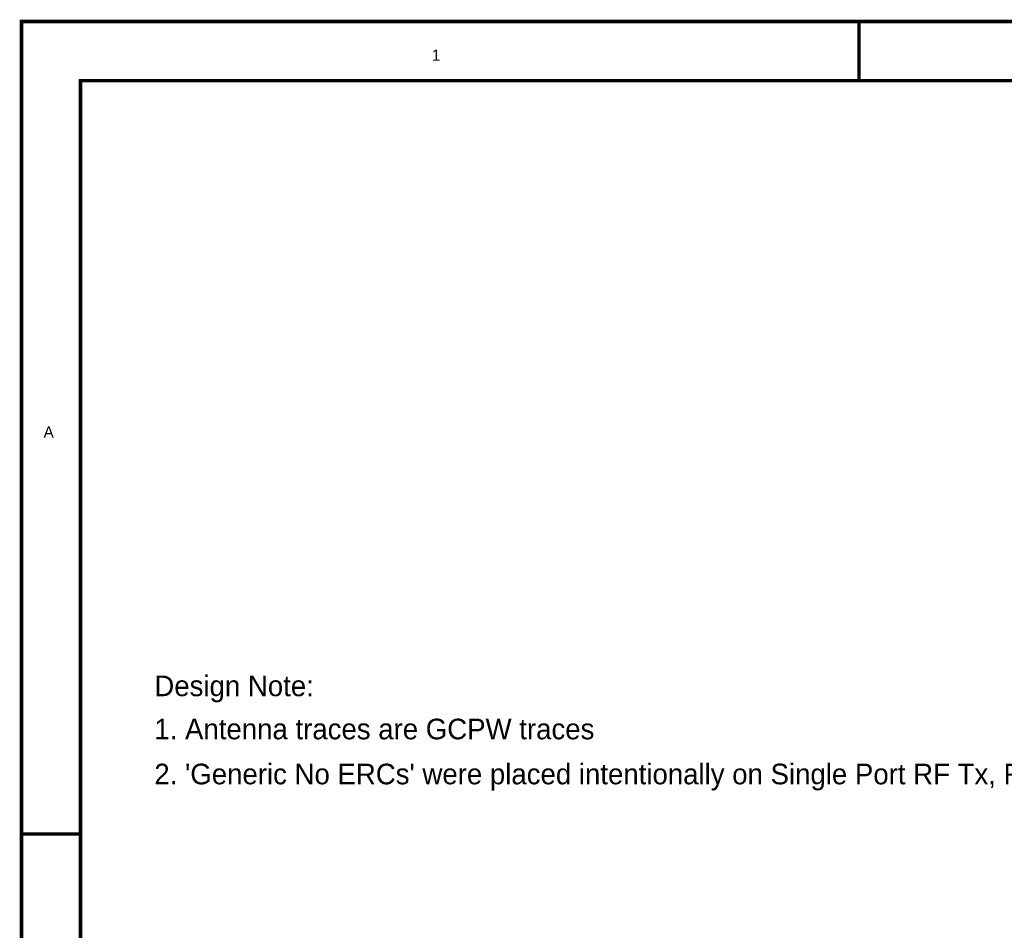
# Model space of a CAD drawing. Header units: inches. Extents: x 0 to 17, y 0 to 11.
# Tile 42 of 256: x 0 to 3.3, y 7.9 to 11. Entities that reach past the tile are written whole.
import ezdxf

# ---------------------------------------------------------------- set-up
doc = ezdxf.new("R2010")
doc.units = ezdxf.units.IN
doc.header["$MEASUREMENT"] = 0
doc.layers.add('Sheet', color=255, linetype='Continuous')

msp = doc.modelspace()

# ---------------------------------------------------------------- linework, layer by layer
at = {"layer": 'Sheet'}
for points in [[(0.0008, 11, 0.0118, 0.0118, 0), (17, 11, 0.0118, 0.0118, 0), (17, 0, 0.0118, 0.0118, 0), (0.0008, 0, 0.0118, 0.0118, 0), (0.0008, 11, 0.0118, 0.0118, 0)], [(0.0008, 11, 0.0039, 0.0039, 0), (0.0008, 0, 0.0039, 0.0039, 0), (17, 0, 0.0039, 0.0039, 0), (17, 11, 0.0039, 0.0039, 0), (0.0008, 11, 0.0039, 0.0039, 0), (0.0008, 11, 0.0039, 0.0039, 0)], [(0.2006, 10.7994, 0.0118, 0.0118, 0), (16.8002, 10.7994, 0.0118, 0.0118, 0), (16.8002, 0.1998, 0.0118, 0.0118, 0), (0.2006, 0.1998, 0.0118, 0.0118, 0), (0.2006, 10.7994, 0.0118, 0.0118, 0)], [(0.2006, 10.7994, 0.0039, 0.0039, 0), (0.2006, 0.1998, 0.0039, 0.0039, 0), (16.8002, 0.1998, 0.0039, 0.0039, 0), (16.8002, 10.7994, 0.0039, 0.0039, 0), (0.2006, 10.7994, 0.0039, 0.0039, 0), (0.2006, 10.7994, 0.0039, 0.0039, 0)]]:
    msp.add_lwpolyline(points, format="xyseb", close=True, dxfattribs=at)
for points in [[(0.0008, 11, 0.0118, 0.0118, 0), (0.2006, 11, 0.0118, 0.0118, 0)], [(2.8339, 11, 0.0118, 0.0118, 0), (2.8339, 10.7998, 0.0118, 0.0118, 0)], [(0.0008, 8.25, 0.0118, 0.0118, 0), (0.2006, 8.25, 0.0118, 0.0118, 0)]]:
    msp.add_lwpolyline(points, format="xyseb", dxfattribs=at)

# ---------------------------------------------------------------- texts
for s, height, p in [('1', 0.0381, (1.3892, 10.8668)), ('A', 0.0381, (0.0761, 9.5917)), ('Design Note:', 0.069781, (0.4504, 8.7163)), ('1. Antenna traces are GCPW traces', 0.069781, (0.4504, 8.5704)), ("2. 'Generic No ERCs' were placed intentionally on Single Port RF Tx, Rx lines", 0.069781, (0.4504, 8.4181))]:
    msp.add_text(s, height=height, dxfattribs=at).set_placement(p)

doc.saveas('drawing.dxf')
